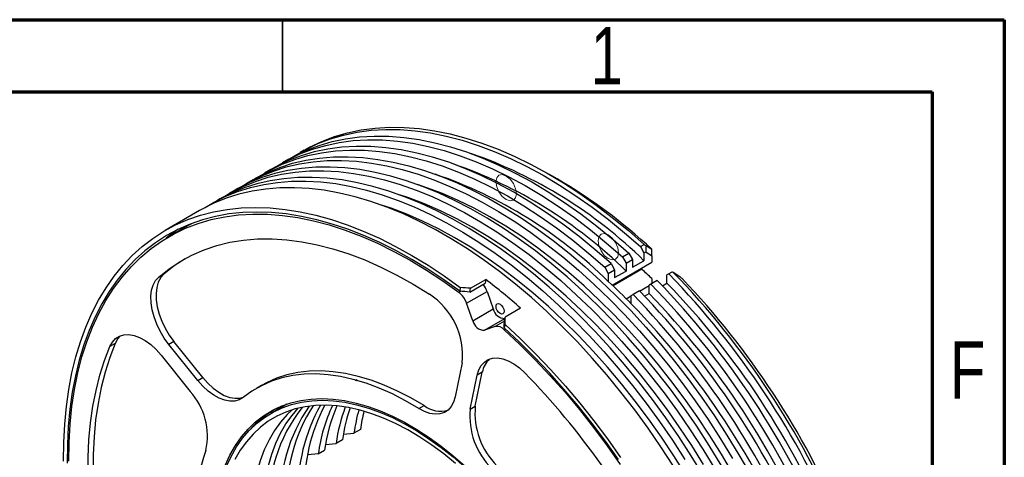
# Model space of a CAD drawing. Header units: millimetres. Extents: x 15 to 415, y 5 to 292.
# Tile 10 of 10: x 347 to 415, y 262 to 292. Entities that reach past the tile are written whole.
import ezdxf

# ---------------------------------------------------------------- set-up
doc = ezdxf.new("R2010")
doc.units = ezdxf.units.MM
doc.styles.add('SLDTEXTSTYLE0', font='TXT', dxfattribs={"width": 0.75})

msp = doc.modelspace()

# ---------------------------------------------------------------- linework, layer by layer
at = {"color": 7, "linetype": 'Continuous', "lineweight": 70}
for p, q in [((15, 292), (415, 292)), ((415, 292), (415, 5)), ((20, 287), (410, 287)), ((410, 287), (410, 10))]:
    msp.add_line(p, q, dxfattribs=at)
at = {"color": 7, "linetype": 'Continuous', "lineweight": 35}
msp.add_line((365, 287), (365, 292), dxfattribs=at)
at = {"color": 7, "linetype": 'Continuous', "lineweight": 25}
for p, q in [((366.500422, 282.964542), (366.235257, 282.811466)), ((365.439762, 282.352236), (364.99782, 282.097109)), ((364.202325, 281.637879), (363.760384, 281.382752)), ((384.033192, 280.97281), (383.502948, 281.279013)), ((362.964888, 280.923522), (362.522947, 280.668395)), ((361.727452, 280.209165), (361.28551, 279.954037)), ((360.490015, 279.494808), (360.048073, 279.23968)), ((359.252578, 278.780451), (356.88377, 277.412967)), ((358.547963, 277.796351), (357.13375, 276.979943)), ((358.547963, 277.796351), (358.732296, 277.900447)), ((389.792428, 276.289016), (390.057593, 276.442093)), ((389.792428, 276.289016), (390.041193, 275.858143)), ((390.589201, 276.088741), (390.182179, 276.343461)), ((388.554991, 275.574659), (388.996933, 275.829787)), ((388.554991, 275.574659), (388.803756, 275.143786)), ((388.996933, 275.829787), (389.245698, 275.398913)), ((390.041193, 275.858143), (390.159685, 275.926547)), ((390.041193, 275.858143), (390.041193, 275.316459)), ((390.589201, 275.658018), (390.589201, 275.205827)), ((387.317554, 274.860302), (387.759496, 275.11543)), ((387.317554, 274.860302), (387.566319, 274.429428)), ((387.759496, 275.11543), (388.008261, 274.684556)), ((387.848479, 273.623642), (390.589201, 275.205827)), ((388.803756, 275.143786), (389.245698, 275.398913)), ((388.803756, 275.143786), (388.803756, 274.602102)), ((389.245698, 275.398913), (389.245698, 274.857229)), ((389.245698, 274.857229), (390.041193, 275.316459)), ((356.781643, 274.390213), (356.42809, 274.186111)), ((387.566319, 274.429428), (388.008261, 274.684556)), ((387.566319, 274.429428), (387.566319, 273.887744)), ((389.89278, 274.724618), (387.900472, 273.574483)), ((388.008261, 274.684556), (388.008261, 274.142872)), ((388.008261, 274.142872), (388.803756, 274.602102)), ((389.841098, 274.773957), (389.89278, 274.724618)), ((391.760648, 274.401033), (391.632183, 274.326847)), ((391.632183, 273.767068), (391.632183, 274.326847)), ((391.975876, 274.525281), (391.760648, 274.401033)), ((392.524163, 274.209491), (392.068825, 274.510384)), ((377.98013, 273.144221), (379.04079, 273.756527)), ((378.019074, 273.403967), (379.079734, 274.016274)), ((379.079734, 274.016274), (379.04079, 273.756527)), ((389.73936, 273.215621), (390.394746, 273.593967)), ((390.523212, 273.686676), (390.394746, 273.61249)), ((390.394746, 273.052711), (390.394746, 273.61249)), ((390.965153, 273.941803), (390.523212, 273.686676)), ((390.589201, 274.083871), (390.589201, 273.706223)), ((391.314391, 273.583611), (391.632183, 273.767068)), ((377.365733, 273.196035), (377.227485, 273.116226)), ((377.315963, 273.462941), (377.277015, 273.203165)), ((377.756012, 272.377187), (379.170225, 273.193595)), ((377.98013, 273.144221), (378.019074, 273.403967)), ((379.170225, 273.193595), (379.603329, 271.974336)), ((388.816433, 272.682826), (389.157309, 272.87961)), ((389.157309, 272.898133), (389.285775, 272.972319)), ((389.157309, 272.338354), (389.157309, 272.898133)), ((389.727716, 273.227446), (389.285775, 272.972319)), ((390.076954, 272.869253), (390.394746, 273.052711)), ((378.189116, 271.157928), (377.756012, 272.377187)), ((378.189116, 271.157928), (379.603329, 271.974336)), ((381.497326, 272.027224), (380.436666, 271.414918)), ((378.992028, 270.49734), (380.406242, 271.313748)), ((380.371628, 271.124804), (379.729077, 270.753867)), ((380.424034, 270.905806), (380.360196, 270.666508)), ((380.372835, 271.175646), (380.436666, 271.414918)), ((380.406242, 271.313748), (380.410028, 271.315065)), ((379.729077, 270.753867), (378.992028, 270.49734)), ((380.450552, 270.584603), (380.36475, 270.535071)), ((353.402459, 269.58224), (353.048905, 269.378138)), ((357.475907, 269.727877), (357.122354, 269.523775)), ((359.138767, 267.015376), (357.122354, 269.523775)), ((359.492321, 267.219478), (357.475907, 269.727877)), ((356.592024, 268.76921), (358.608437, 266.260811)), ((377.450985, 268.239939), (376.966893, 265.889457)), ((378.004375, 265.035879), (378.488467, 267.386361)), ((378.357929, 265.239981), (378.842021, 267.590463)), ((378.842021, 267.590463), (378.488467, 267.386361)), ((359.138767, 267.015376), (359.492321, 267.219478)), ((363.549311, 266.683202), (363.195757, 266.4791)), ((370.136949, 267.088057), (370.087494, 266.974528)), ((365.297965, 265.383341), (364.195676, 264.747003)), ((364.958739, 265.257213), (364.624289, 264.994436)), ((374.452715, 265.079194), (374.806268, 265.283296)), ((378.004375, 265.035879), (378.357929, 265.239981)), ((369.219793, 263.311084), (369.953074, 263.37665)), ((370.395016, 263.631778), (369.953074, 263.37665)), ((367.982356, 262.596727), (368.715638, 262.662293)), ((369.157579, 262.917421), (368.715638, 262.662293)), ((367.478201, 261.947936), (366.744919, 261.88237)), ((367.478201, 261.947936), (367.920142, 262.203064))]:
    msp.add_line(p, q, dxfattribs=at)
at = {"color": 7, "linetype": 'Continuous', "lineweight": 25, "flags": 128}
for points in [[(366.500422, 282.964542), (366.881933, 283.175114), (367.721054, 283.574579), (368.595388, 283.906965), (369.502984, 284.171531), (370.441817, 284.367685), (371.409791, 284.49499), (372.404746, 284.553163), (373.424462, 284.542072), (374.466662, 284.461744), (375.529021, 284.312356), (376.609168, 284.094243), (377.704691, 283.807892), (378.813147, 283.45394), (379.93206, 283.03318), (381.058934, 282.546548), (382.191255, 281.995133), (383.326494, 281.380163), (384.462118, 280.703012), (385.595592, 279.965191), (386.724388, 279.168347), (387.845985, 278.314258), (388.95788, 277.40483), (390.057593, 276.442093)], [(365.439762, 282.352236), (365.816438, 282.560258), (366.655575, 282.960214), (367.529955, 283.293059), (368.437626, 283.558051), (369.37656, 283.754598), (370.344662, 283.882261), (371.339769, 283.940755), (372.35966, 283.929949), (373.402056, 283.849868), (374.464631, 283.700689), (375.545011, 283.482747), (376.640784, 283.196529), (377.749503, 282.842672), (378.868693, 282.421967), (379.995854, 281.935354), (381.128469, 281.38392), (382.264009, 280.768895), (383.399938, 280.091654), (384.53372, 279.353707), (385.662823, 278.556704), (386.784726, 277.702424), (387.896924, 276.792774), (388.996933, 275.829787)], [(365.842162, 282.573792), (366.611933, 283.019487), (367.45107, 283.419443), (368.32545, 283.752289), (369.233121, 284.017281), (370.172055, 284.213828), (371.140157, 284.341491), (372.135264, 284.399985), (373.155155, 284.389179), (374.197551, 284.309097), (375.260126, 284.159919), (376.340506, 283.941977), (377.436279, 283.655758), (378.544998, 283.301901), (379.664188, 282.881197), (380.791349, 282.394584), (381.923964, 281.84315), (383.059504, 281.228125), (384.195433, 280.550883), (385.329215, 279.812937), (386.458319, 279.015934), (387.580222, 278.161654), (388.692419, 277.252004), (389.792428, 276.289016)], [(387.759496, 275.11543), (386.659487, 276.078417), (385.54729, 276.988067), (384.425387, 277.842347), (383.296283, 278.63935), (382.162501, 279.377297), (381.026572, 280.054538), (379.891032, 280.669563), (378.758417, 281.220997), (377.631256, 281.70761), (376.512066, 282.128315), (375.403347, 282.482171), (374.307574, 282.76839), (373.227194, 282.986332), (372.164619, 283.135511), (371.122223, 283.215592), (370.102332, 283.226398), (369.107225, 283.167904), (368.139123, 283.040241), (367.200189, 282.843694), (366.292518, 282.578702), (365.418138, 282.245857), (364.579001, 281.845901), (364.202325, 281.637879)], [(364.604725, 281.859435), (365.374496, 282.30513), (366.213633, 282.705086), (367.088013, 283.037932), (367.995684, 283.302924), (368.934618, 283.499471), (369.90272, 283.627134), (370.897827, 283.685628), (371.917718, 283.674822), (372.960114, 283.59474), (374.022689, 283.445562), (375.103069, 283.22762), (376.198842, 282.941401), (377.307562, 282.587544), (378.426751, 282.16684), (379.553912, 281.680227), (380.686527, 281.128792), (381.822067, 280.513768), (382.957996, 279.836526), (384.091778, 279.09858), (385.220882, 278.301577), (386.342785, 277.447297), (387.454982, 276.537647), (388.554991, 275.574659)], [(362.964888, 280.923522), (363.137935, 281.021406), (363.957579, 281.433264), (364.812094, 281.779861), (365.699617, 282.060444), (366.618215, 282.2744), (367.565886, 282.421265), (368.540566, 282.500717), (369.540132, 282.512584), (370.562406, 282.45684), (371.605161, 282.333606), (372.666125, 282.143151), (373.742987, 281.885889), (374.833401, 281.562382), (375.93499, 281.173334), (377.045357, 280.719592), (378.16208, 280.202145), (379.282728, 279.622121), (380.40486, 278.980782), (381.526029, 278.279527), (382.643795, 277.519883), (383.755722, 276.703504), (384.859387, 275.832169), (385.952386, 274.907778), (387.032337, 273.932342), (388.096889, 272.907989), (389.143722, 271.836948), (390.170555, 270.721553), (391.175152, 269.564235), (392.155323, 268.367515), (393.108933, 267.134), (394.033906, 265.866376), (394.928225, 264.567407), (395.789942, 263.239921), (396.617181, 261.88681), (397.408138, 260.511023)], [(363.367289, 281.145078), (364.13706, 281.590773), (364.976196, 281.990729), (365.850576, 282.323575), (366.758247, 282.588567), (367.697181, 282.785114), (368.665283, 282.912777), (369.66039, 282.97127), (370.680281, 282.960465), (371.722677, 282.880383), (372.785252, 282.731205), (373.865632, 282.513263), (374.961405, 282.227044), (376.070125, 281.873187), (377.189314, 281.452483), (378.316475, 280.96587), (379.44909, 280.414435), (380.58463, 279.799411), (381.720559, 279.122169), (382.854341, 278.384223), (383.983445, 277.58722), (385.105348, 276.732939), (386.217545, 275.82329), (387.317554, 274.860302)], [(395.379744, 261.172453), (394.552505, 262.525564), (393.690788, 263.85305), (392.796469, 265.152019), (391.871496, 266.419643), (390.917886, 267.653158), (389.937715, 268.849878), (388.933118, 270.007196), (387.906285, 271.122591), (386.859452, 272.193631), (385.794901, 273.217985), (384.714949, 274.193421), (383.62195, 275.117812), (382.518285, 275.989147), (381.406358, 276.805525), (380.288593, 277.56517), (379.167423, 278.266425), (378.045292, 278.907764), (376.924643, 279.487788), (375.80792, 280.005235), (374.697554, 280.458977), (373.595964, 280.848025), (372.50555, 281.171532), (371.428688, 281.428794), (370.367724, 281.619249), (369.324969, 281.742483), (368.302695, 281.798227), (367.30313, 281.78636), (366.328449, 281.706908), (365.380778, 281.560043), (364.46218, 281.346087), (363.574657, 281.065504), (362.720143, 280.718907), (361.900498, 280.307049), (361.727452, 280.209165)], [(362.129852, 280.430721), (362.695993, 280.766279), (363.515638, 281.178136), (364.370152, 281.524734), (365.257675, 281.805316), (366.176273, 282.019273), (367.123944, 282.166137), (368.098625, 282.245589), (369.098191, 282.257456), (370.120465, 282.201712), (371.163219, 282.078478), (372.224183, 281.888023), (373.301045, 281.630762), (374.391459, 281.307254), (375.493049, 280.918206), (376.603415, 280.464464), (377.720139, 279.947018), (378.840787, 279.366993), (379.962918, 278.725655), (381.084088, 278.024399), (382.201853, 277.264755), (383.31378, 276.448376), (384.417445, 275.577042), (385.510444, 274.65265), (386.590396, 273.677215), (387.654948, 272.652861), (388.70178, 271.58182), (389.728614, 270.466426), (390.73321, 269.309108), (391.713381, 268.112388), (392.666992, 266.878872), (393.591964, 265.611249), (394.486283, 264.312279), (395.348001, 262.984793), (396.175239, 261.631683)], [(394.142307, 260.458096), (393.315069, 261.811207), (392.453351, 263.138693), (391.559032, 264.437662), (390.63406, 265.705286), (389.680449, 266.938801), (388.700278, 268.135521), (387.695682, 269.292839), (386.668848, 270.408234), (385.622016, 271.479274), (384.557464, 272.503628), (383.477512, 273.479064), (382.384513, 274.403455), (381.280848, 275.27479), (380.168921, 276.091168), (379.051156, 276.850813), (377.929986, 277.552068), (376.807855, 278.193407), (375.687207, 278.773431), (374.570483, 279.290878), (373.460117, 279.74462), (372.358527, 280.133668), (371.268113, 280.457175), (370.191251, 280.714436), (369.130287, 280.904892), (368.087533, 281.028125), (367.065259, 281.08387), (366.065693, 281.072003), (365.091012, 280.992551), (364.143341, 280.845686), (363.224743, 280.63173), (362.33722, 280.351147), (361.482706, 280.004549), (360.663061, 279.592692), (360.490015, 279.494808)], [(360.892415, 279.716363), (361.458556, 280.051922), (362.278201, 280.463779), (363.132715, 280.810377), (364.020238, 281.090959), (364.938836, 281.304916), (365.886507, 281.45178), (366.861188, 281.531232), (367.860754, 281.543099), (368.883028, 281.487355), (369.925782, 281.364121), (370.986746, 281.173666), (372.063608, 280.916405), (373.154022, 280.592897), (374.255612, 280.203849), (375.365978, 279.750107), (376.482702, 279.232661), (377.60335, 278.652636), (378.725481, 278.011298), (379.846651, 277.310042), (380.964417, 276.550398), (382.076343, 275.734019), (383.180008, 274.862685), (384.273007, 273.938293), (385.352959, 272.962858), (386.417511, 271.938504), (387.464344, 270.867463), (388.491177, 269.752069), (389.495773, 268.594751), (390.475944, 267.398031), (391.429555, 266.164515), (392.354527, 264.896892), (393.248846, 263.597922), (394.110564, 262.270436), (394.937802, 260.917326)], [(392.077632, 261.096849), (391.215914, 262.424336), (390.321595, 263.723305), (389.396623, 264.990928), (388.443012, 266.224444), (387.462841, 267.421164), (386.458245, 268.578482), (385.431412, 269.693876), (384.384579, 270.764917), (383.320027, 271.789271), (382.240075, 272.764706), (381.147076, 273.689098), (380.043411, 274.560433), (378.931485, 275.376811), (377.813719, 276.136456), (376.692549, 276.837711), (375.570418, 277.47905), (374.44977, 278.059074), (373.333046, 278.576521), (372.22268, 279.030262), (371.12109, 279.419311), (370.030676, 279.742818), (368.953814, 280.000079), (367.89285, 280.190534), (366.850096, 280.313768), (365.827822, 280.369513), (364.828256, 280.357646), (363.853576, 280.278193), (362.905904, 280.131329), (361.987306, 279.917373), (361.099783, 279.63679), (360.245269, 279.290192), (359.425624, 278.878335), (359.252578, 278.780451)], [(359.654978, 279.002006), (360.221119, 279.337565), (361.040764, 279.749422), (361.895279, 280.096019), (362.782802, 280.376602), (363.701399, 280.590559), (364.649071, 280.737423), (365.623751, 280.816875), (366.623317, 280.828742), (367.645591, 280.772998), (368.688346, 280.649764), (369.74931, 280.459309), (370.826171, 280.202047), (371.916585, 279.87854), (373.018175, 279.489492), (374.128541, 279.03575), (375.245265, 278.518304), (376.365913, 277.938279), (377.488044, 277.296941), (378.609214, 276.595685), (379.72698, 275.836041), (380.838906, 275.019662), (381.942571, 274.148328), (383.03557, 273.223936), (384.115522, 272.248501), (385.180074, 271.224147), (386.226907, 270.153106), (387.25374, 269.037712), (388.258336, 267.880394), (389.238507, 266.683673), (390.192118, 265.450158), (391.11709, 264.182535), (392.011409, 262.883565), (392.873127, 261.556079)], [(396.198169, 260.588621), (395.407365, 261.92855), (394.581507, 263.244856), (393.722418, 264.534634), (392.831994, 265.795038), (391.912198, 267.023287), (390.965061, 268.21667), (389.992673, 269.372554), (388.997179, 270.488389), (387.980777, 271.561712), (386.945708, 272.590155), (385.894257, 273.571449), (384.828744, 274.503427), (383.75152, 275.384035), (382.664963, 276.211328), (381.571469, 276.983481), (380.473452, 277.698791), (379.373334, 278.355678), (378.273544, 278.952694), (377.176507, 279.48852), (376.084645, 279.961975), (375.000367, 280.372014), (374.344686, 280.590296)], [(394.169928, 261.214193), (393.344071, 262.530499), (392.484981, 263.820277), (391.594557, 265.080681), (390.674761, 266.30893), (389.727624, 267.502313), (388.755236, 268.658197), (387.759742, 269.774032), (386.74334, 270.847355), (385.708271, 271.875798), (384.65682, 272.857091), (383.591307, 273.78907), (382.514083, 274.669678), (381.427526, 275.496971), (380.334032, 276.269124), (379.236015, 276.984434), (378.135897, 277.641321), (377.036107, 278.238336), (375.93907, 278.774163), (374.847208, 279.247618), (373.76293, 279.657657), (373.10725, 279.875938)], [(349.843265, 261.443907), (349.85328, 262.734943), (349.91573, 263.993754), (350.030478, 265.217594), (350.197274, 266.403791), (350.415754, 267.549758), (350.68544, 268.652993), (351.005746, 269.71109), (351.375971, 270.721739), (351.795307, 271.682735), (352.26284, 272.591981), (352.77755, 273.447494), (353.338313, 274.247405), (353.943906, 274.98997), (354.593007, 275.673568), (355.284199, 276.296708), (356.015975, 276.85803), (356.786738, 277.356309), (357.594806, 277.790457), (358.438415, 278.159528), (359.315724, 278.462715), (360.22482, 278.699358), (361.163719, 278.86894), (362.130371, 278.97109), (363.122667, 279.005587), (364.138442, 278.972355), (365.17548, 278.871465), (366.231517, 278.703139), (367.30425, 278.467744), (368.391337, 278.165793), (369.490406, 277.797945), (370.599058, 277.365004), (371.714876, 276.867912), (372.835423, 276.307757), (373.958255, 275.685759), (375.080921, 275.003276), (376.200972, 274.261797), (377.315963, 273.462941)], [(392.932492, 260.499836), (392.106634, 261.816142), (391.247545, 263.10592), (390.35712, 264.366324), (389.437324, 265.594573), (388.490187, 266.787956), (387.517799, 267.94384), (386.522305, 269.059675), (385.505903, 270.132998), (384.470834, 271.161441), (383.419383, 272.142734), (382.35387, 273.074713), (381.276647, 273.955321), (380.190089, 274.782614), (379.096595, 275.554767), (377.998578, 276.270076), (376.898461, 276.926964), (375.79867, 277.523979), (374.701633, 278.059806), (373.609772, 278.533261), (372.525493, 278.9433), (371.869813, 279.161581)], [(377.277015, 273.203165), (376.173653, 273.993496), (375.065294, 274.727052), (373.954354, 275.402234), (372.843257, 276.017568), (371.734426, 276.571712), (370.630282, 277.063457), (369.533231, 277.49173), (368.445668, 277.855598), (367.369965, 278.154266), (366.308469, 278.387084), (365.263494, 278.553542), (364.237321, 278.653278), (363.232189, 278.686075), (362.250289, 278.65186), (361.293763, 278.550709), (360.3647, 278.382842), (359.465124, 278.148625), (358.596998, 277.84857), (357.762217, 277.48333), (356.962601, 277.053703), (356.199894, 276.560626), (355.475761, 276.005174), (354.791781, 275.388559), (354.149445, 274.712126), (353.550156, 273.977351), (352.995221, 273.185837), (352.485849, 272.339309), (352.023153, 271.439616), (351.608142, 270.48872), (351.24172, 269.488694), (350.924688, 268.441721), (350.657737, 267.350083), (350.441448, 266.216164), (350.276295, 265.042436), (350.162637, 263.831459), (350.100723, 262.585876), (350.090686, 261.308403)], [(350.194981, 261.436097), (350.213506, 262.732025), (350.28605, 263.994255), (350.412448, 265.219906), (350.592411, 266.406183), (350.825529, 267.550376), (351.111269, 268.649876), (351.448979, 269.702172), (351.837888, 270.704862), (352.27711, 271.655659), (352.765641, 272.552392), (353.302367, 273.393015), (353.886062, 274.175609), (354.515395, 274.898388), (355.188928, 275.559703), (355.905126, 276.158044), (356.662353, 276.692045), (357.458881, 277.160488), (358.292892, 277.562304), (359.162483, 277.896576), (360.065669, 278.16254), (361.000389, 278.359591), (361.964509, 278.487277), (362.955829, 278.545307), (363.972087, 278.53355), (365.010963, 278.452032), (366.070086, 278.300939), (367.147039, 278.080616), (368.239364, 277.791566), (369.344568, 277.434448), (370.460129, 277.010077), (371.5835, 276.519423), (372.712118, 275.963604), (373.843407, 275.34389), (374.974785, 274.661694), (376.103669, 273.918574), (377.227485, 273.116226)], [(357.780724, 277.49231), (357.614108, 277.377034), (356.951423, 276.872371)], [(356.42809, 274.186111), (357.151111, 274.759213), (357.916239, 275.264889), (358.721547, 275.701868), (359.56501, 276.069049), (360.444504, 276.365509), (361.357816, 276.590502), (362.302647, 276.74346), (363.276621, 276.824001), (364.277285, 276.831919), (365.302121, 276.767197), (366.348551, 276.629996), (367.413941, 276.420662), (368.495609, 276.139721), (369.590833, 275.787881), (370.696858, 275.366028), (371.8109, 274.875222), (372.930155, 274.3167), (374.051806, 273.691865), (375.173031, 273.002292)], [(390.182179, 276.343461), (390.17655, 276.239233), (390.168114, 276.082891), (390.159685, 275.926547)], [(358.248938, 275.456441), (357.504665, 274.963315), (356.781643, 274.390213)], [(357.122354, 269.523775), (356.803245, 269.96112), (356.522224, 270.430847), (356.28617, 270.921461), (356.100858, 271.420958), (355.970822, 271.917113), (355.899246, 272.397786), (355.887879, 272.851215), (355.937002, 273.266304), (356.04541, 273.632896), (356.210453, 273.94202), (356.42809, 274.186111)], [(356.781643, 274.390213), (356.564006, 274.146122), (356.398964, 273.836998), (356.290555, 273.470406), (356.241433, 273.055317), (356.252799, 272.601888), (356.324376, 272.121215), (356.454411, 271.62506), (356.639723, 271.125563), (356.875778, 270.634949), (357.156798, 270.165222), (357.475907, 269.727877)], [(379.791772, 272.146374), (379.813302, 272.258936), (379.874615, 272.329503), (379.966375, 272.347332), (380.074615, 272.309709), (380.182854, 272.222362), (380.274615, 272.098588), (380.335927, 271.957231), (380.357457, 271.819811), (380.335927, 271.70725), (380.274615, 271.636683), (380.182854, 271.618854), (380.074615, 271.656477), (379.966375, 271.743824), (379.874615, 271.867598), (379.813302, 272.008955), (379.791772, 272.146374)], [(380.424034, 270.905806), (381.497289, 269.904304), (382.553928, 268.854932), (383.591645, 267.759981), (384.608175, 266.621841), (385.6013, 265.442993), (386.568853, 264.226012), (387.508722, 262.973552), (388.418857, 261.688347)], [(353.048905, 269.378138), (353.21737, 269.6834), (353.438133, 269.923208), (353.705792, 270.091693), (354.013798, 270.184733), (354.354614, 270.200051), (354.719899, 270.137273), (355.100715, 269.997934), (355.487743, 269.785443), (355.871513, 269.505002), (356.242634, 269.163472), (356.592024, 268.76921)], [(353.790455, 270.126279), (353.570923, 269.887502), (353.402459, 269.58224)], [(388.271012, 261.544491), (387.37045, 262.816334), (386.440465, 264.055784), (385.483085, 265.260137), (384.500399, 266.426768), (383.494551, 267.55313), (382.467734, 268.636767), (381.422189, 269.675315), (380.360196, 270.666508)], [(380.36475, 270.535071), (381.445503, 269.523633), (382.508994, 268.462998), (383.552796, 267.355585), (384.574528, 266.203923), (385.571857, 265.010639), (386.542508, 263.778458), (387.484264, 262.510191), (388.394978, 261.208732)], [(353.402459, 269.58224), (353.032422, 268.616535), (352.712416, 267.60259), (352.443194, 266.542797), (352.225393, 265.439657), (352.059525, 264.295773), (351.945982, 263.113843), (351.885032, 261.896657), (351.876819, 260.647085), (351.921362, 259.368078), (352.018557, 258.062652), (352.168173, 256.733888)], [(351.81462, 256.529786), (351.665004, 257.85855), (351.567809, 259.163976), (351.523266, 260.442983), (351.531479, 261.692554), (351.592428, 262.909741), (351.705971, 264.091671), (351.871839, 265.235555), (352.089641, 266.338695), (352.358863, 267.398488), (352.678869, 268.412433), (353.048905, 269.378138)], [(378.488467, 267.386361), (378.598331, 267.751619), (378.764744, 268.059201), (378.983634, 268.301582), (379.249645, 268.472831), (379.556267, 268.568755), (379.895998, 268.587009), (380.260523, 268.527146), (380.640922, 268.39063), (381.027889, 268.180802), (381.411952, 267.902797), (381.783714, 267.563418)], [(374.452715, 265.079194), (373.532672, 265.61808), (372.613925, 266.091561), (371.699879, 266.49788), (370.79392, 266.835533), (369.899406, 267.103267), (369.019651, 267.300092), (368.157915, 267.425278), (367.317392, 267.47836), (366.501196, 267.459143), (365.712351, 267.367697), (364.953782, 267.204361), (364.228298, 266.96974), (363.538588, 266.664705), (362.887208, 266.290385), (362.276572, 265.848166)], [(374.806268, 265.283296), (373.886225, 265.822182), (372.967479, 266.295663), (372.053432, 266.701982), (371.147473, 267.039635), (370.252959, 267.307369), (369.373204, 267.504194), (368.511468, 267.62938), (367.670945, 267.682462), (366.854749, 267.663245), (366.065905, 267.571799), (365.307335, 267.408463), (364.581851, 267.173843), (363.892142, 266.868807), (363.549311, 266.683202)], [(362.276572, 265.848166), (362.008182, 265.685411), (361.700433, 265.597194), (361.360747, 265.585644), (360.997315, 265.651039), (360.618904, 265.791801), (360.234639, 266.004537), (359.853788, 266.284115), (359.485537, 266.623792), (359.138767, 267.015376)], [(359.492321, 267.219478), (359.839091, 266.827894), (360.207342, 266.488217), (360.588192, 266.208639), (360.972457, 265.995903), (361.350868, 265.855141), (361.7143, 265.789746), (362.053987, 265.801296), (362.294606, 265.86267)], [(361.024919, 261.141652), (361.355941, 261.853663), (361.73448, 262.512998), (362.1591, 263.117157), (362.62819, 263.663847), (363.139972, 264.150994), (363.692503, 264.576751), (364.283688, 264.939503), (364.911285, 265.237874), (365.572911, 265.470731), (366.266059, 265.637192), (366.988097, 265.736625), (367.736289, 265.768652), (368.507794, 265.733154), (369.299687, 265.630263), (370.108964, 265.46037), (370.932555, 265.224121), (371.767335, 264.92241), (372.610139, 264.556383), (373.457768, 264.127428), (374.307009, 263.637172), (375.154638, 263.087475), (375.997442, 262.480422), (376.832223, 261.818315), (377.655813, 261.103667)], [(361.107338, 261.057201), (361.436238, 261.764648), (361.812351, 262.419757), (362.234249, 263.020042), (362.700333, 263.563228), (363.208834, 264.047252), (363.757823, 264.47028), (364.345219, 264.830707), (364.968792, 265.127165), (365.626177, 265.358529), (366.314881, 265.523923), (367.032292, 265.622719), (367.775687, 265.654541), (368.542247, 265.61927), (369.329063, 265.517039), (370.133153, 265.348235), (370.951464, 265.1135), (371.780893, 264.813724), (372.618294, 264.450043), (373.46049, 264.023838), (374.304287, 263.536724), (375.146483, 262.990551), (375.983884, 262.387389), (376.813313, 261.729527), (377.631625, 261.01946)], [(376.988249, 261.268354), (376.169616, 261.934716), (375.342133, 262.547041), (374.509004, 263.102961), (373.67345, 263.600323), (372.838704, 264.037204), (372.007996, 264.411914), (371.18454, 264.723003), (370.371521, 264.969267), (369.572085, 265.149755), (368.789325, 265.263766), (368.026269, 265.310861), (367.285869, 265.290857), (366.57099, 265.203832), (365.884397, 265.050121), (365.228747, 264.830321), (364.606576, 264.545281), (364.020291, 264.196104), (363.472161, 263.784141), (362.964306, 263.310986), (362.498691, 262.778469), (362.077117, 262.18865), (361.701216, 261.543812)], [(376.966893, 265.889457), (376.858032, 265.526648), (376.693413, 265.220624), (376.477005, 264.978766), (376.214028, 264.806906), (375.910825, 264.70919), (375.574707, 264.687975), (375.213781, 264.743772), (374.836753, 264.875235), (374.452715, 265.079194)], [(365.641668, 264.977612), (365.333114, 264.678469), (364.867499, 264.145952), (364.445925, 263.556134), (364.070024, 262.911296), (363.741249, 262.213933), (363.460873, 261.466743), (363.22998, 260.672617), (363.049463, 259.834627), (362.920022, 258.956015), (362.842156, 258.04018), (362.816167, 257.090667)], [(363.611663, 257.549896), (363.637651, 258.49941), (363.715517, 259.415244), (363.844959, 260.293856), (364.025475, 261.131846), (364.256368, 261.925972), (364.536744, 262.673162), (364.865519, 263.370525), (365.24142, 264.015363), (365.662994, 264.605182), (366.097954, 265.105824)]]:
    msp.add_lwpolyline(points, dxfattribs=at)
at = {"color": 7, "linetype": 'Continuous', "lineweight": 18, "flags": 128}
for points in [[(380.493837, 281.17882), (380.223239, 281.272877), (379.993837, 281.228304), (379.840556, 281.051887), (379.78673, 280.770483), (379.840556, 280.426933), (379.993837, 280.073541), (380.223239, 279.764106), (380.493837, 279.545738), (380.764435, 279.45168), (380.993837, 279.496253), (381.147118, 279.672671), (381.200944, 279.954075), (381.147118, 280.297624), (380.993837, 280.651016), (380.764435, 280.960451), (380.493837, 281.17882)], [(387.564905, 277.096779), (387.294307, 277.190836), (387.064905, 277.146264), (386.911623, 276.969846), (386.857798, 276.688442), (386.911623, 276.344893), (387.064905, 275.991501), (387.294307, 275.682066), (387.564905, 275.463697), (387.835503, 275.36964), (388.064905, 275.414213), (388.218186, 275.59063), (388.272012, 275.872034), (388.218186, 276.215583), (388.064905, 276.568976), (387.835503, 276.878411), (387.564905, 277.096779)]]:
    msp.add_lwpolyline(points, dxfattribs=at)
at = {"color": 7, "linetype": 'Continuous', "lineweight": 25}
for centre, radius, start, end in [((367.532599, 252.337658), 32.166164, 45.59225034, 70.90178394), ((366.295162, 251.6233), 32.166164, 45.59225034, 70.90178394), ((365.057725, 250.908943), 32.166164, 45.59225034, 70.90178394), ((364.808615, 248.203848), 37.991963, 47.26722245, 59.60111678), ((361.946192, 243.650937), 41.792169, 46.7354583, 48.03288826), ((350.78613, 234.60599), 57.118793, 22.75229096, 44.16337121), ((351.041675, 234.754628), 57.129215, 22.86410653, 44.09833024), ((377.568064, 272.620061), 1.701723, 19.69613079, 38.37481121), ((353.437506, 240.385657), 42.291161, 48.43330886, 52.67568267), ((355.818111, 239.695582), 46.658898, 44.39527695, 47.12258758), ((349.548694, 233.891633), 57.118793, 22.75229096, 44.16337121), ((349.990635, 234.14676), 57.118793, 22.75229096, 44.16337121), ((351.630341, 235.096717), 55.637608, 22.54756877, 44.03038753), ((352.195135, 235.421916), 55.975019, 22.91571464, 43.68232147), ((372.369066, 268.735107), 5.105986, 354.4348308, 56.69110674), ((376.233776, 271.847062), 1.611904, 19.20089404, 51.94035846), ((348.311257, 233.177276), 57.118793, 22.75229096, 44.16337121), ((348.808421, 233.468896), 57.053756, 22.73994312, 44.17571905), ((350.392904, 234.38236), 55.637608, 22.54756877, 44.03038753), ((349.155467, 233.668002), 55.637608, 22.54756877, 44.03038753), ((380.41062, 272.137314), 0.823577, 191.41355763, 269.6954339), ((378.996406, 271.320905), 0.823577, 191.41355763, 269.6954339), ((379.854551, 270.085591), 0.679953, 41.37971494, 100.63387923), ((380.367832, 267.356059), 1.543711, 131.49060366, 171.26616332), ((343.951003, 230.713155), 52.813406, 26.20389848, 44.24632271), ((355.269513, 263.186079), 4.538986, 347.11528593, 42.64120248), ((378.085182, 259.404943), 12.006218, 150.54645225, 182.03495982), ((378.695445, 259.640919), 12.173779, 152.23467677, 181.91675324), ((367.885894, 259.219888), 6.757369, 121.93477246, 139.11010391), ((367.803571, 259.320523), 6.603247, 118.30368634, 135.75945142), ((374.979672, 258.42291), 10.943525, 141.97558479, 183.23672029), ((376.148249, 258.812958), 11.312464, 145.34765017, 182.78019154), ((376.875186, 259.011909), 11.59461, 147.29438404, 182.43460503), ((378.535149, 260.501411), 11.151167, 154.55882525, 172.54660879), ((379.360287, 260.658737), 11.543909, 156.48182508, 172.31200915), ((380.458266, 261.057325), 11.851804, 159.59958741, 172.2171075), ((381.233703, 261.240014), 12.192066, 161.39721259, 172.09205799), ((382.443675, 261.619824), 12.613546, 164.49927433, 171.99376266), ((383.207396, 261.815142), 12.940527, 166.23073966, 171.92996542), ((375.95471, 266.803447), 1.905198, 232.92973939, 285.49796778), ((383.003735, 264.529232), 5.024966, 174.21325901, 225.86472173), ((383.410425, 264.752715), 5.075938, 174.49139128, 225.58658946), ((375.757676, 256.569781), 17.012978, 160.76737453, 188.25799158)]:
    msp.add_arc(centre, radius, start, end, dxfattribs=at)
for major_axis, ratio, start_param, end_param in [((47.41285, -3.018013), 0.530133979, 1.525521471, 1.540380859), ((47.906, -3.049404), 0.530133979, 1.525521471, 1.540227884), ((4.151785, 41.126455), 0.111617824, 5.302360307, 5.317219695), ((4.194969, 41.554219), 0.111617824, 5.302513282, 5.317219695)]:
    msp.add_ellipse((374.235942, 248.171408), major_axis=major_axis, ratio=ratio, start_param=start_param, end_param=end_param, dxfattribs=at)
for points in [[(390.057593, 276.442093), (390.099152, 276.40927), (390.140681, 276.376393), (390.182179, 276.343461)], [(390.159685, 275.926547), (390.302913, 275.837133), (390.446087, 275.747625), (390.589201, 275.658018)], [(390.589201, 276.088741), (390.589201, 276.095839), (390.589201, 276.102909), (390.589201, 276.109952)], [(392.068825, 274.510384), (392.037848, 274.51536), (392.006865, 274.520325), (391.975876, 274.525281)], [(392.675166, 274.081584), (392.624898, 274.124272), (392.574563, 274.166907), (392.524163, 274.209491)]]:
    msp.add_open_spline(points, degree=3, dxfattribs=at)
msp.add_open_spline([(390.589201, 275.658018), (390.589201, 275.693913), (390.589201, 275.729808), (390.589201, 275.765703), (390.589201, 275.819544), (390.589201, 275.873385), (390.589201, 275.927225), (390.589201, 275.981065), (390.589201, 276.034903), (390.589201, 276.088741)], degree=3, knots=[0, 0, 0, 0, 0.0002237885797, 0.0002237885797, 0.0002237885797, 0.0005594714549, 0.0005594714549, 0.0005594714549, 0.0008951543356, 0.0008951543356, 0.0008951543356, 0.0008951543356], dxfattribs=at)

# ---------------------------------------------------------------- texts
at = {"color": 7, "linetype": 'Continuous', "lineweight": 0, "char_height": 3.96875, "attachment_point": 2, "style": 'SLDTEXTSTYLE0'}
for s, insert in [('1', (387.460037, 291.483662)), ('F', (412.45774, 269.733662))]:
    msp.add_mtext(s, dxfattribs=dict(at, insert=insert))

doc.saveas('drawing.dxf')
